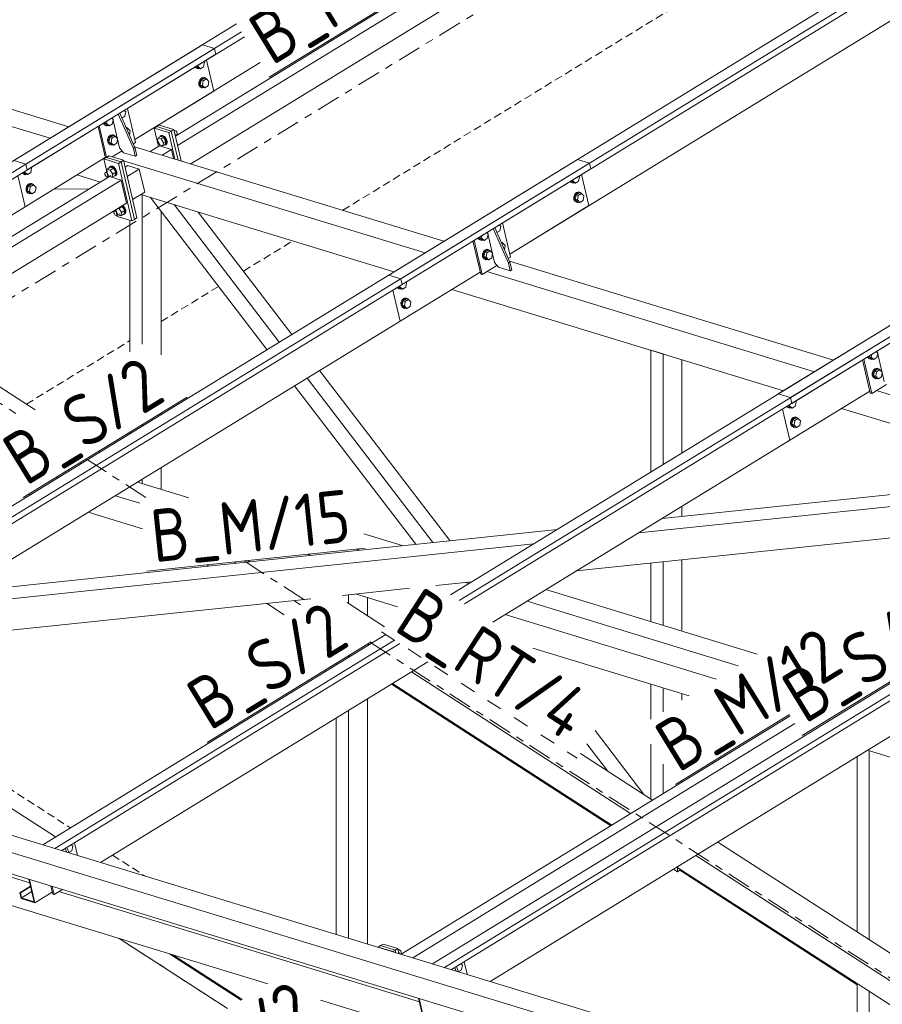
# Model space of a CAD drawing. Header units: millimetres. Extents: x 581 to 1768, y 561 to 1400.
# Tile 40 of 91: x 1183 to 1249, y 1169 to 1244. Entities that reach past the tile are written whole.
import ezdxf

# ---------------------------------------------------------------- set-up
doc = ezdxf.new("R2010")
doc.units = ezdxf.units.MM
doc.header["$LTSCALE"] = 0.6
for name, pattern in [('VERDECKT2', [1.5, 1, -0.5]), ('XKITLINE00', [0]), ('XKITLINE02', [4, 2, -2]), ('XKITLINE03', [6, 3, -1, 1, -1])]:
    doc.linetypes.add(name, pattern=pattern)
for name, color, linetype, lineweight in [('Bolt', 7, 'Continuous', 0), ('Part', 2, 'Continuous', 0), ('PartMark', 3, 'Continuous', 0), ('S-GRID', 1, 'Continuous', 0)]:
    doc.layers.add(name, color=color, linetype=linetype, lineweight=lineweight)
doc.styles.add('ISOCPEUR', font='ISOCPEUR.TTF')

msp = doc.modelspace()

# ---------------------------------------------------------------- linework, layer by layer
at = {"layer": 'Bolt', "color": 3, "linetype": 'XKITLINE00', "lineweight": 0}
for p, q in [((1196.446, 1240.318), (1196.473, 1240.265)), ((1196.473, 1240.265), (1196.608, 1240.202)), ((1196.529, 1240.248), (1196.481, 1240.34)), ((1196.664, 1240.185), (1196.529, 1240.248)), ((1196.537, 1240.374), (1196.673, 1240.237)), ((1196.574, 1240.397), (1196.655, 1240.372)), ((1196.608, 1240.202), (1196.664, 1240.185)), ((1196.655, 1240.372), (1196.67, 1240.456)), ((1196.84, 1240.186), (1196.655, 1240.372)), ((1196.761, 1240.21), (1196.664, 1240.185)), ((1196.673, 1240.237), (1196.84, 1240.186)), ((1197.088, 1240.338), (1196.84, 1240.186)), ((1197.151, 1240.677), (1197.088, 1240.338)), ((1197.151, 1240.677), (1197.105, 1240.723)), ((1196.939, 1239.484), (1196.807, 1239.349)), ((1196.862, 1239.332), (1196.995, 1239.467)), ((1197.139, 1239.456), (1196.891, 1239.304)), ((1197.093, 1239.525), (1196.939, 1239.484)), ((1196.995, 1239.467), (1197.149, 1239.508)), ((1197.058, 1239.253), (1197.306, 1239.405)), ((1197.093, 1239.525), (1197.149, 1239.508)), ((1197.139, 1239.456), (1197.306, 1239.405)), ((1197.149, 1239.508), (1197.284, 1239.444)), ((1197.284, 1239.444), (1197.304, 1239.405)), ((1197.306, 1239.405), (1197.491, 1239.218)), ((1196.807, 1239.349), (1196.732, 1239.157)), ((1196.732, 1239.157), (1196.734, 1238.958)), ((1196.734, 1238.958), (1196.813, 1238.807)), ((1196.787, 1239.14), (1196.862, 1239.332)), ((1196.79, 1238.941), (1196.787, 1239.14)), ((1196.869, 1238.79), (1196.79, 1238.941)), ((1196.813, 1238.807), (1196.948, 1238.743)), ((1196.891, 1239.304), (1196.828, 1238.965)), ((1196.828, 1238.965), (1197.014, 1238.779)), ((1196.828, 1238.965), (1196.995, 1238.914)), ((1197.004, 1238.726), (1196.869, 1238.79)), ((1196.891, 1239.304), (1197.058, 1239.253)), ((1196.948, 1238.743), (1197.004, 1238.726)), ((1196.995, 1238.914), (1197.058, 1239.253)), ((1197.18, 1238.728), (1196.995, 1238.914)), ((1197.101, 1238.752), (1197.004, 1238.726)), ((1197.014, 1238.779), (1197.18, 1238.728)), ((1197.429, 1238.88), (1197.18, 1238.728)), ((1197.491, 1239.218), (1197.429, 1238.88)), ((1190.219, 1236.324), (1190.11, 1236.434)), ((1191.111, 1236.571), (1190.884, 1236.432)), ((1191.174, 1236.91), (1191.065, 1237.02)), ((1191.174, 1236.91), (1191.111, 1236.571)), ((1189.473, 1236.044), (1189.541, 1235.913)), ((1189.518, 1236.048), (1189.517, 1236.071)), ((1189.597, 1235.896), (1189.518, 1236.048)), ((1189.541, 1235.913), (1189.676, 1235.849)), ((1189.561, 1236.098), (1189.556, 1236.071)), ((1189.556, 1236.071), (1189.741, 1235.885)), ((1189.556, 1236.071), (1189.723, 1236.02)), ((1189.732, 1235.832), (1189.597, 1235.896)), ((1189.676, 1235.849), (1189.732, 1235.832)), ((1189.723, 1236.02), (1189.76, 1236.22)), ((1189.908, 1235.834), (1189.723, 1236.02)), ((1189.829, 1235.858), (1189.732, 1235.832)), ((1189.741, 1235.885), (1189.908, 1235.834)), ((1190.156, 1235.986), (1189.908, 1235.834)), ((1190.219, 1236.324), (1190.156, 1235.986)), ((1191.193, 1235.731), (1191.307, 1235.677)), ((1191.219, 1235.672), (1191.329, 1235.638)), ((1191.254, 1235.592), (1191.329, 1235.638)), ((1191.307, 1235.677), (1191.327, 1235.639)), ((1191.329, 1235.638), (1191.514, 1235.452)), ((1189.875, 1234.997), (1189.8, 1234.805)), ((1189.855, 1234.788), (1189.93, 1234.98)), ((1190.007, 1235.132), (1189.875, 1234.997)), ((1189.959, 1234.951), (1189.896, 1234.613)), ((1189.93, 1234.98), (1190.063, 1235.115)), ((1190.207, 1235.103), (1189.959, 1234.951)), ((1189.959, 1234.951), (1190.126, 1234.9)), ((1190.161, 1235.173), (1190.007, 1235.132)), ((1190.063, 1235.115), (1190.217, 1235.156)), ((1190.063, 1234.562), (1190.126, 1234.9)), ((1190.126, 1234.9), (1190.374, 1235.052)), ((1190.161, 1235.173), (1190.217, 1235.156)), ((1190.207, 1235.103), (1190.374, 1235.052)), ((1190.217, 1235.156), (1190.352, 1235.092)), ((1190.352, 1235.092), (1190.372, 1235.053)), ((1190.374, 1235.052), (1190.559, 1234.866)), ((1191.456, 1235.136), (1191.514, 1235.452)), ((1193.587, 1234.697), (1193.641, 1234.924)), ((1193.82, 1235.034), (1193.641, 1234.924)), ((1193.641, 1234.924), (1193.872, 1234.853)), ((1193.725, 1234.981), (1193.793, 1235.08)), ((1193.725, 1234.975), (1193.725, 1234.981)), ((1193.793, 1235.08), (1193.852, 1235.116)), ((1193.793, 1235.08), (1193.915, 1235.086)), ((1194.051, 1234.963), (1193.82, 1235.034)), ((1193.975, 1235.122), (1193.852, 1235.116)), ((1194.051, 1234.963), (1193.872, 1234.853)), ((1193.915, 1235.086), (1194.06, 1234.998)), ((1194.119, 1235.035), (1193.975, 1235.122)), ((1194.228, 1234.665), (1194.051, 1234.963)), ((1194.06, 1234.998), (1194.187, 1234.84)), ((1194.247, 1234.877), (1194.119, 1235.035)), ((1194.843, 1235.489), (1194.85, 1235.493)), ((1194.911, 1235.496), (1194.85, 1235.493)), ((1194.981, 1235.115), (1194.897, 1235.257)), ((1194.983, 1235.453), (1194.911, 1235.496)), ((1194.936, 1235.088), (1194.981, 1235.115)), ((1194.955, 1235.007), (1194.981, 1235.115)), ((1194.978, 1235.103), (1195.054, 1235.149)), ((1195.047, 1235.374), (1194.983, 1235.453)), ((1195.085, 1235.281), (1195.047, 1235.374)), ((1195.054, 1235.149), (1195.088, 1235.199)), ((1195.088, 1235.199), (1195.085, 1235.281)), ((1189.8, 1234.805), (1189.802, 1234.606)), ((1189.802, 1234.606), (1189.881, 1234.455)), ((1189.858, 1234.589), (1189.855, 1234.788)), ((1189.937, 1234.438), (1189.858, 1234.589)), ((1189.881, 1234.455), (1190.016, 1234.391)), ((1189.896, 1234.613), (1190.081, 1234.426)), ((1189.896, 1234.613), (1190.063, 1234.562)), ((1190.072, 1234.374), (1189.937, 1234.438)), ((1190.016, 1234.391), (1190.072, 1234.374)), ((1190.248, 1234.375), (1190.063, 1234.562)), ((1190.169, 1234.4), (1190.072, 1234.374)), ((1190.081, 1234.426), (1190.248, 1234.375)), ((1190.496, 1234.527), (1190.248, 1234.375)), ((1190.559, 1234.866), (1190.496, 1234.527)), ((1193.763, 1234.399), (1193.587, 1234.697)), ((1193.995, 1234.328), (1193.763, 1234.399)), ((1193.872, 1234.853), (1194.049, 1234.555)), ((1194.049, 1234.555), (1193.995, 1234.328)), ((1194.174, 1234.438), (1193.995, 1234.328)), ((1194.228, 1234.665), (1194.049, 1234.555)), ((1194.201, 1234.392), (1194.089, 1234.386)), ((1194.228, 1234.665), (1194.174, 1234.438)), ((1194.187, 1234.84), (1194.264, 1234.654)), ((1194.269, 1234.49), (1194.201, 1234.392)), ((1194.201, 1234.392), (1194.261, 1234.429)), ((1194.323, 1234.691), (1194.247, 1234.877)), ((1194.261, 1234.429), (1194.328, 1234.527)), ((1194.264, 1234.654), (1194.269, 1234.49)), ((1194.328, 1234.527), (1194.323, 1234.691)), ((1184.019, 1232.626), (1183.973, 1232.672)), ((1189.751, 1232.562), (1189.99, 1232.708)), ((1189.924, 1232.668), (1189.972, 1232.738)), ((1189.972, 1232.738), (1190.032, 1232.774)), ((1189.972, 1232.738), (1190.095, 1232.744)), ((1190.234, 1232.634), (1189.99, 1232.708)), ((1190.155, 1232.78), (1190.032, 1232.774)), ((1190.095, 1232.744), (1190.239, 1232.656)), ((1190.299, 1232.693), (1190.155, 1232.78)), ((1190.239, 1232.656), (1190.367, 1232.498)), ((1190.427, 1232.535), (1190.299, 1232.693)), ((1183.313, 1232.268), (1183.341, 1232.215)), ((1183.341, 1232.215), (1183.476, 1232.151)), ((1183.397, 1232.198), (1183.349, 1232.289)), ((1183.531, 1232.134), (1183.397, 1232.198)), ((1183.405, 1232.324), (1183.541, 1232.186)), ((1183.442, 1232.346), (1183.523, 1232.322)), ((1183.476, 1232.151), (1183.531, 1232.134)), ((1183.523, 1232.322), (1183.538, 1232.406)), ((1183.708, 1232.135), (1183.523, 1232.322)), ((1183.628, 1232.16), (1183.531, 1232.134)), ((1183.541, 1232.186), (1183.708, 1232.135)), ((1183.956, 1232.287), (1183.708, 1232.135)), ((1184.019, 1232.626), (1183.956, 1232.287)), ((1189.587, 1232.238), (1189.621, 1232.288)), ((1189.589, 1232.156), (1189.587, 1232.238)), ((1189.628, 1232.063), (1189.589, 1232.156)), ((1189.621, 1232.288), (1189.836, 1232.419)), ((1189.621, 1232.288), (1189.682, 1232.291)), ((1189.691, 1231.984), (1189.628, 1232.063)), ((1189.682, 1232.291), (1189.754, 1232.247)), ((1189.764, 1231.941), (1189.691, 1231.984)), ((1189.697, 1232.334), (1189.751, 1232.562)), ((1189.751, 1232.562), (1189.995, 1232.487)), ((1189.754, 1232.247), (1189.818, 1232.168)), ((1189.825, 1231.944), (1189.764, 1231.941)), ((1189.818, 1232.168), (1189.856, 1232.075)), ((1189.825, 1231.944), (1190.04, 1232.075)), ((1189.859, 1231.993), (1189.825, 1231.944)), ((1189.856, 1232.075), (1189.859, 1231.993)), ((1189.913, 1231.998), (1190.124, 1231.933)), ((1189.995, 1232.487), (1190.234, 1232.634)), ((1189.995, 1232.487), (1190.182, 1232.173)), ((1190.124, 1231.933), (1190.182, 1232.173)), ((1190.124, 1231.933), (1190.363, 1232.079)), ((1190.182, 1232.173), (1190.421, 1232.319)), ((1190.421, 1232.319), (1190.234, 1232.634)), ((1190.381, 1232.05), (1190.309, 1232.046)), ((1190.363, 1232.079), (1190.421, 1232.319)), ((1190.367, 1232.498), (1190.443, 1232.312)), ((1190.448, 1232.148), (1190.381, 1232.05)), ((1190.381, 1232.05), (1190.44, 1232.086)), ((1190.503, 1232.349), (1190.427, 1232.535)), ((1190.44, 1232.086), (1190.508, 1232.185)), ((1190.443, 1232.312), (1190.448, 1232.148)), ((1190.508, 1232.185), (1190.503, 1232.349)), ((1225.623, 1231.978), (1225.56, 1231.64)), ((1225.623, 1231.978), (1225.577, 1232.024)), ((1183.675, 1231.299), (1183.6, 1231.106)), ((1183.655, 1231.089), (1183.73, 1231.282)), ((1183.807, 1231.433), (1183.675, 1231.299)), ((1183.759, 1231.253), (1183.696, 1230.914)), ((1183.73, 1231.282), (1183.863, 1231.416)), ((1184.007, 1231.405), (1183.759, 1231.253)), ((1183.759, 1231.253), (1183.926, 1231.202)), ((1183.961, 1231.474), (1183.807, 1231.433)), ((1183.863, 1231.416), (1184.017, 1231.457)), ((1183.863, 1230.863), (1183.926, 1231.202)), ((1183.926, 1231.202), (1184.174, 1231.354)), ((1183.961, 1231.474), (1184.017, 1231.457)), ((1184.007, 1231.405), (1184.174, 1231.354)), ((1184.017, 1231.457), (1184.151, 1231.393)), ((1184.151, 1231.393), (1184.172, 1231.355)), ((1184.174, 1231.354), (1184.359, 1231.168)), ((1184.359, 1231.168), (1184.296, 1230.829)), ((1224.917, 1231.62), (1224.945, 1231.567)), ((1224.945, 1231.567), (1225.08, 1231.503)), ((1225, 1231.55), (1224.952, 1231.642)), ((1225.135, 1231.486), (1225, 1231.55)), ((1225.008, 1231.676), (1225.145, 1231.538)), ((1225.045, 1231.699), (1225.126, 1231.674)), ((1225.08, 1231.503), (1225.135, 1231.486)), ((1225.126, 1231.674), (1225.142, 1231.758)), ((1225.312, 1231.488), (1225.126, 1231.674)), ((1225.232, 1231.512), (1225.135, 1231.486)), ((1225.145, 1231.538), (1225.312, 1231.488)), ((1225.56, 1231.64), (1225.312, 1231.488)), ((1183.6, 1231.106), (1183.602, 1230.908)), ((1183.602, 1230.908), (1183.681, 1230.756)), ((1183.658, 1230.891), (1183.655, 1231.089)), ((1183.737, 1230.739), (1183.658, 1230.891)), ((1183.681, 1230.756), (1183.816, 1230.692)), ((1183.696, 1230.914), (1183.881, 1230.728)), ((1183.696, 1230.914), (1183.863, 1230.863)), ((1183.872, 1230.675), (1183.737, 1230.739)), ((1183.816, 1230.692), (1183.872, 1230.675)), ((1184.048, 1230.677), (1183.863, 1230.863)), ((1183.969, 1230.701), (1183.872, 1230.675)), ((1183.881, 1230.728), (1184.048, 1230.677)), ((1184.296, 1230.829), (1184.048, 1230.677)), ((1225.278, 1230.651), (1225.203, 1230.459)), ((1225.203, 1230.459), (1225.206, 1230.26)), ((1225.259, 1230.442), (1225.334, 1230.634)), ((1225.261, 1230.243), (1225.259, 1230.442)), ((1225.411, 1230.786), (1225.278, 1230.651)), ((1225.363, 1230.605), (1225.3, 1230.267)), ((1225.334, 1230.634), (1225.466, 1230.769)), ((1225.611, 1230.757), (1225.363, 1230.605)), ((1225.363, 1230.605), (1225.529, 1230.554)), ((1225.565, 1230.827), (1225.411, 1230.786)), ((1225.466, 1230.769), (1225.62, 1230.81)), ((1225.467, 1230.216), (1225.529, 1230.554)), ((1225.529, 1230.554), (1225.778, 1230.706)), ((1225.565, 1230.827), (1225.62, 1230.81)), ((1225.611, 1230.757), (1225.778, 1230.706)), ((1225.62, 1230.81), (1225.755, 1230.746)), ((1225.755, 1230.746), (1225.776, 1230.707)), ((1225.778, 1230.706), (1225.963, 1230.52)), ((1225.963, 1230.52), (1225.9, 1230.181)), ((1190.675, 1229.571), (1190.914, 1229.717)), ((1190.914, 1229.717), (1190.856, 1229.735)), ((1190.891, 1229.757), (1190.919, 1229.739)), ((1191.101, 1229.403), (1190.914, 1229.717)), ((1190.919, 1229.739), (1191.047, 1229.582)), ((1190.979, 1229.776), (1190.951, 1229.793)), ((1191.107, 1229.618), (1190.979, 1229.776)), ((1225.206, 1230.26), (1225.285, 1230.109)), ((1225.341, 1230.092), (1225.261, 1230.243)), ((1225.285, 1230.109), (1225.42, 1230.045)), ((1225.3, 1230.267), (1225.485, 1230.08)), ((1225.3, 1230.267), (1225.467, 1230.216)), ((1225.475, 1230.028), (1225.341, 1230.092)), ((1225.42, 1230.045), (1225.475, 1230.028)), ((1225.652, 1230.029), (1225.467, 1230.216)), ((1225.572, 1230.053), (1225.475, 1230.028)), ((1225.485, 1230.08), (1225.652, 1230.029)), ((1225.9, 1230.181), (1225.652, 1230.029)), ((1190.267, 1229.322), (1190.301, 1229.371)), ((1190.269, 1229.24), (1190.267, 1229.322)), ((1190.308, 1229.147), (1190.269, 1229.24)), ((1190.301, 1229.371), (1190.516, 1229.503)), ((1190.301, 1229.371), (1190.362, 1229.374)), ((1190.372, 1229.068), (1190.308, 1229.147)), ((1190.362, 1229.374), (1190.434, 1229.33)), ((1190.444, 1229.024), (1190.372, 1229.068)), ((1190.377, 1229.417), (1190.383, 1229.445)), ((1190.434, 1229.33), (1190.498, 1229.251)), ((1190.505, 1229.027), (1190.444, 1229.024)), ((1190.498, 1229.251), (1190.536, 1229.158)), ((1190.505, 1229.027), (1190.72, 1229.159)), ((1190.539, 1229.076), (1190.505, 1229.027)), ((1190.536, 1229.158), (1190.539, 1229.076)), ((1190.593, 1229.081), (1190.804, 1229.016)), ((1190.617, 1229.588), (1190.675, 1229.571)), ((1190.675, 1229.571), (1190.862, 1229.256)), ((1190.804, 1229.016), (1190.862, 1229.256)), ((1190.804, 1229.016), (1191.043, 1229.163)), ((1190.862, 1229.256), (1191.101, 1229.403)), ((1191.061, 1229.133), (1190.989, 1229.13)), ((1191.043, 1229.163), (1191.101, 1229.403)), ((1191.047, 1229.582), (1191.124, 1229.396)), ((1191.129, 1229.232), (1191.061, 1229.133)), ((1191.061, 1229.133), (1191.12, 1229.17)), ((1191.183, 1229.432), (1191.107, 1229.618)), ((1191.12, 1229.17), (1191.188, 1229.268)), ((1191.124, 1229.396), (1191.129, 1229.232)), ((1191.188, 1229.268), (1191.183, 1229.432)), ((1219.646, 1228.209), (1219.535, 1228.321)), ((1219.646, 1228.209), (1219.583, 1227.87)), ((1218.195, 1227.319), (1218.233, 1227.522)), ((1218.691, 1227.624), (1218.58, 1227.735)), ((1218.691, 1227.624), (1218.628, 1227.285)), ((1219.583, 1227.87), (1219.356, 1227.731)), ((1217.944, 1227.345), (1218.013, 1227.212)), ((1217.99, 1227.347), (1217.989, 1227.373)), ((1218.069, 1227.195), (1217.99, 1227.347)), ((1218.013, 1227.212), (1218.148, 1227.148)), ((1218.034, 1227.4), (1218.028, 1227.37)), ((1218.028, 1227.37), (1218.213, 1227.184)), ((1218.028, 1227.37), (1218.195, 1227.319)), ((1218.204, 1227.131), (1218.069, 1227.195)), ((1218.148, 1227.148), (1218.204, 1227.131)), ((1218.38, 1227.133), (1218.195, 1227.319)), ((1218.301, 1227.157), (1218.204, 1227.131)), ((1218.213, 1227.184), (1218.38, 1227.133)), ((1218.628, 1227.285), (1218.38, 1227.133)), ((1219.665, 1227.03), (1219.779, 1226.977)), ((1219.692, 1226.971), (1219.801, 1226.937)), ((1219.727, 1226.892), (1219.801, 1226.937)), ((1219.779, 1226.977), (1219.799, 1226.938)), ((1219.801, 1226.937), (1219.986, 1226.751)), ((1219.928, 1226.436), (1219.986, 1226.751)), ((1218.347, 1226.296), (1218.272, 1226.104)), ((1218.272, 1226.104), (1218.274, 1225.905)), ((1218.327, 1226.087), (1218.402, 1226.279)), ((1218.33, 1225.888), (1218.327, 1226.087)), ((1218.479, 1226.431), (1218.347, 1226.296)), ((1218.431, 1226.25), (1218.368, 1225.912)), ((1218.402, 1226.279), (1218.535, 1226.414)), ((1218.679, 1226.403), (1218.431, 1226.25)), ((1218.431, 1226.25), (1218.598, 1226.2)), ((1218.633, 1226.472), (1218.479, 1226.431)), ((1218.535, 1226.414), (1218.689, 1226.455)), ((1218.535, 1225.861), (1218.598, 1226.2)), ((1218.598, 1226.2), (1218.846, 1226.352)), ((1218.633, 1226.472), (1218.689, 1226.455)), ((1218.679, 1226.403), (1218.846, 1226.352)), ((1218.689, 1226.455), (1218.824, 1226.391)), ((1218.824, 1226.391), (1218.844, 1226.352)), ((1218.846, 1226.352), (1219.031, 1226.165)), ((1219.031, 1226.165), (1218.968, 1225.827)), ((1218.274, 1225.905), (1218.353, 1225.754)), ((1218.409, 1225.737), (1218.33, 1225.888)), ((1218.353, 1225.754), (1218.488, 1225.69)), ((1218.368, 1225.912), (1218.553, 1225.725)), ((1218.368, 1225.912), (1218.535, 1225.861)), ((1218.544, 1225.673), (1218.409, 1225.737)), ((1218.488, 1225.69), (1218.544, 1225.673)), ((1218.72, 1225.675), (1218.535, 1225.861)), ((1218.641, 1225.699), (1218.544, 1225.673)), ((1218.553, 1225.725), (1218.72, 1225.675)), ((1218.968, 1225.827), (1218.72, 1225.675)), ((1211.994, 1223.623), (1212.01, 1223.707)), ((1212.49, 1223.927), (1212.428, 1223.589)), ((1212.49, 1223.927), (1212.445, 1223.974)), ((1211.785, 1223.569), (1211.813, 1223.516)), ((1211.813, 1223.516), (1211.947, 1223.452)), ((1211.868, 1223.499), (1211.82, 1223.591)), ((1212.003, 1223.435), (1211.868, 1223.499)), ((1211.876, 1223.625), (1212.013, 1223.488)), ((1211.913, 1223.648), (1211.994, 1223.623)), ((1211.947, 1223.452), (1212.003, 1223.435)), ((1212.179, 1223.437), (1211.994, 1223.623)), ((1212.1, 1223.461), (1212.003, 1223.435)), ((1212.013, 1223.488), (1212.179, 1223.437)), ((1212.428, 1223.589), (1212.179, 1223.437)), ((1212.146, 1222.6), (1212.071, 1222.408)), ((1212.071, 1222.408), (1212.074, 1222.209)), ((1212.074, 1222.209), (1212.153, 1222.058)), ((1212.127, 1222.391), (1212.202, 1222.583)), ((1212.129, 1222.192), (1212.127, 1222.391)), ((1212.208, 1222.041), (1212.129, 1222.192)), ((1212.278, 1222.735), (1212.146, 1222.6)), ((1212.23, 1222.554), (1212.168, 1222.216)), ((1212.168, 1222.216), (1212.353, 1222.029)), ((1212.168, 1222.216), (1212.334, 1222.165)), ((1212.202, 1222.583), (1212.334, 1222.718)), ((1212.479, 1222.706), (1212.23, 1222.554)), ((1212.23, 1222.554), (1212.397, 1222.503)), ((1212.433, 1222.776), (1212.278, 1222.735)), ((1212.334, 1222.718), (1212.488, 1222.759)), ((1212.334, 1222.165), (1212.397, 1222.503)), ((1212.397, 1222.503), (1212.645, 1222.655)), ((1212.433, 1222.776), (1212.488, 1222.759)), ((1212.479, 1222.706), (1212.645, 1222.655)), ((1212.488, 1222.759), (1212.623, 1222.695)), ((1212.623, 1222.695), (1212.643, 1222.656)), ((1212.645, 1222.655), (1212.831, 1222.469)), ((1212.831, 1222.469), (1212.768, 1222.13)), ((1212.153, 1222.058), (1212.288, 1221.994)), ((1212.343, 1221.977), (1212.208, 1222.041)), ((1212.288, 1221.994), (1212.343, 1221.977)), ((1212.52, 1221.978), (1212.334, 1222.165)), ((1212.44, 1222.003), (1212.343, 1221.977)), ((1212.353, 1222.029), (1212.52, 1221.978)), ((1212.768, 1222.13), (1212.52, 1221.978)), ((1247.779, 1218.28), (1247.817, 1218.484)), ((1248.275, 1218.585), (1248.164, 1218.697)), ((1248.275, 1218.585), (1248.212, 1218.246)), ((1247.527, 1218.307), (1247.597, 1218.173)), ((1247.573, 1218.308), (1247.573, 1218.335)), ((1247.653, 1218.156), (1247.573, 1218.308)), ((1247.597, 1218.173), (1247.732, 1218.109)), ((1247.618, 1218.362), (1247.612, 1218.331)), ((1247.612, 1218.331), (1247.797, 1218.145)), ((1247.612, 1218.331), (1247.779, 1218.28)), ((1247.787, 1218.093), (1247.653, 1218.156)), ((1247.732, 1218.109), (1247.787, 1218.093)), ((1247.964, 1218.094), (1247.779, 1218.28)), ((1247.884, 1218.118), (1247.787, 1218.093)), ((1247.797, 1218.145), (1247.964, 1218.094)), ((1248.212, 1218.246), (1247.964, 1218.094)), ((1247.93, 1217.257), (1247.855, 1217.065)), ((1247.855, 1217.065), (1247.858, 1216.866)), ((1247.911, 1217.048), (1247.986, 1217.24)), ((1247.914, 1216.849), (1247.911, 1217.048)), ((1248.063, 1217.392), (1247.93, 1217.257)), ((1248.015, 1217.212), (1247.952, 1216.873)), ((1247.986, 1217.24), (1248.118, 1217.375)), ((1248.263, 1217.364), (1248.015, 1217.212)), ((1248.015, 1217.212), (1248.182, 1217.161)), ((1248.217, 1217.433), (1248.063, 1217.392)), ((1248.118, 1217.375), (1248.273, 1217.416)), ((1248.119, 1216.822), (1248.182, 1217.161)), ((1248.182, 1217.161), (1248.43, 1217.313)), ((1248.217, 1217.433), (1248.273, 1217.416)), ((1248.263, 1217.364), (1248.43, 1217.313)), ((1248.273, 1217.416), (1248.407, 1217.352)), ((1248.407, 1217.352), (1248.428, 1217.313)), ((1248.43, 1217.313), (1248.615, 1217.126)), ((1248.615, 1217.126), (1248.552, 1216.788)), ((1247.858, 1216.866), (1247.937, 1216.715)), ((1247.993, 1216.698), (1247.914, 1216.849)), ((1247.937, 1216.715), (1248.072, 1216.651)), ((1247.952, 1216.873), (1248.137, 1216.687)), ((1247.952, 1216.873), (1248.119, 1216.822)), ((1248.127, 1216.634), (1247.993, 1216.698)), ((1248.072, 1216.651), (1248.127, 1216.634)), ((1248.304, 1216.636), (1248.119, 1216.822)), ((1248.224, 1216.66), (1248.127, 1216.634)), ((1248.137, 1216.687), (1248.304, 1216.636)), ((1248.552, 1216.788), (1248.304, 1216.636)), ((1242.074, 1214.889), (1242.011, 1214.551)), ((1242.074, 1214.889), (1242.028, 1214.935)), ((1241.368, 1214.531), (1241.396, 1214.478)), ((1241.396, 1214.478), (1241.531, 1214.414)), ((1241.452, 1214.461), (1241.404, 1214.553)), ((1241.587, 1214.397), (1241.452, 1214.461)), ((1241.46, 1214.587), (1241.596, 1214.449)), ((1241.497, 1214.61), (1241.578, 1214.585)), ((1241.531, 1214.414), (1241.587, 1214.397)), ((1241.578, 1214.585), (1241.593, 1214.669)), ((1241.763, 1214.398), (1241.578, 1214.585)), ((1241.684, 1214.423), (1241.587, 1214.397)), ((1241.596, 1214.449), (1241.763, 1214.398)), ((1242.011, 1214.551), (1241.763, 1214.398)), ((1241.73, 1213.562), (1241.655, 1213.369)), ((1241.655, 1213.369), (1241.657, 1213.171)), ((1241.71, 1213.352), (1241.785, 1213.545)), ((1241.713, 1213.154), (1241.71, 1213.352)), ((1241.862, 1213.697), (1241.73, 1213.562)), ((1241.814, 1213.516), (1241.751, 1213.177)), ((1241.785, 1213.545), (1241.918, 1213.68)), ((1242.062, 1213.668), (1241.814, 1213.516)), ((1241.814, 1213.516), (1241.981, 1213.465)), ((1242.016, 1213.738), (1241.862, 1213.697)), ((1241.918, 1213.68), (1242.072, 1213.721)), ((1241.918, 1213.127), (1241.981, 1213.465)), ((1241.981, 1213.465), (1242.229, 1213.617)), ((1242.016, 1213.738), (1242.072, 1213.721)), ((1242.062, 1213.668), (1242.229, 1213.617)), ((1242.072, 1213.721), (1242.207, 1213.657)), ((1242.207, 1213.657), (1242.227, 1213.618)), ((1242.229, 1213.617), (1242.414, 1213.431)), ((1242.414, 1213.431), (1242.351, 1213.092)), ((1241.657, 1213.171), (1241.736, 1213.019)), ((1241.792, 1213.002), (1241.713, 1213.154)), ((1241.736, 1213.019), (1241.871, 1212.956)), ((1241.751, 1213.177), (1241.936, 1212.991)), ((1241.751, 1213.177), (1241.918, 1213.127)), ((1241.927, 1212.939), (1241.792, 1213.002)), ((1241.871, 1212.956), (1241.927, 1212.939)), ((1242.103, 1212.94), (1241.918, 1213.127)), ((1242.024, 1212.964), (1241.927, 1212.939)), ((1241.936, 1212.991), (1242.103, 1212.94)), ((1242.351, 1213.092), (1242.103, 1212.94)), ((1187.151, 1181.112), (1187.039, 1181.224)), ((1187.151, 1181.112), (1187.088, 1180.773)), ((1187.088, 1180.773), (1186.86, 1180.634)), ((1211.846, 1173.27), (1211.853, 1173.274)), ((1211.915, 1173.277), (1211.853, 1173.274)), ((1211.947, 1172.958), (1211.9, 1173.038)), ((1211.987, 1173.233), (1211.915, 1173.277)), ((1212.051, 1173.154), (1211.987, 1173.233)), ((1212.089, 1173.061), (1212.051, 1173.154)), ((1212.057, 1172.93), (1212.051, 1172.926)), ((1212.091, 1172.979), (1212.057, 1172.93)), ((1212.091, 1172.979), (1212.089, 1173.061)), ((1216.734, 1172.073), (1216.623, 1172.186)), ((1216.734, 1172.073), (1216.671, 1171.735)), ((1216.671, 1171.735), (1216.444, 1171.596))]:
    msp.add_line(p, q, dxfattribs=at)
at = {"layer": 'Part', "color": 2, "linetype": 'XKITLINE00', "lineweight": 0}
for p, q in [((1211.14, 1224.512), (1287.546, 1271.353)), ((1212.052, 1224.233), (1288.458, 1271.074)), ((1212.154, 1223.796), (1288.56, 1270.637)), ((1252.007, 1270.041), (1194.943, 1235.058)), ((1252.897, 1269.769), (1195.11, 1234.343)), ((1196.107, 1232.954), (1253.305, 1268.019)), ((1220.329, 1226.104), (1280.169, 1262.789)), ((1161.148, 1243.634), (1186.859, 1235.779)), ((1182.669, 1233.21), (1199.59, 1243.584)), ((1159.424, 1242.845), (1185.427, 1234.901)), ((1183.581, 1232.932), (1199.963, 1242.975)), ((1183.683, 1232.494), (1200.186, 1242.612)), ((1165.565, 1222.724), (1196.995, 1241.993)), ((1165.938, 1222.116), (1197.907, 1241.714)), ((1197.907, 1241.714), (1196.995, 1241.993)), ((1198.009, 1241.277), (1197.907, 1241.714)), ((1166.161, 1221.752), (1198.009, 1241.277)), ((1191.858, 1234.802), (1201.391, 1240.646)), ((1197.856, 1238.479), (1197.304, 1240.845)), ((1191.858, 1234.802), (1197.856, 1238.479)), ((1191.913, 1234.567), (1191.306, 1237.168)), ((1190.71, 1234.163), (1190.172, 1236.472)), ((1190.598, 1236.734), (1191.755, 1234.115)), ((1190.718, 1236.807), (1191.874, 1234.188)), ((1189.625, 1233.4), (1189.067, 1235.795)), ((1189.716, 1233.455), (1189.157, 1235.85)), ((1193.521, 1235.789), (1193.33, 1235.671)), ((1193.33, 1235.671), (1194.443, 1235.332)), ((1193.33, 1235.671), (1193.657, 1234.27)), ((1193.521, 1235.789), (1193.712, 1235.906)), ((1193.521, 1235.789), (1194.634, 1235.449)), ((1193.521, 1235.789), (1194.634, 1235.449)), ((1193.712, 1235.906), (1194.825, 1235.566)), ((1194.443, 1235.332), (1194.634, 1235.449)), ((1194.912, 1233.319), (1194.443, 1235.332)), ((1194.634, 1235.449), (1194.825, 1235.566)), ((1195.147, 1233.247), (1194.634, 1235.449)), ((1194.634, 1235.449), (1195.147, 1233.247)), ((1194.825, 1235.566), (1195.382, 1233.175)), ((1240.724, 1215.473), (1272.992, 1235.255)), ((1191.001, 1233.803), (1190.71, 1234.163)), ((1191.751, 1234.467), (1191.913, 1234.567)), ((1191.755, 1234.115), (1191.874, 1234.188)), ((1191.844, 1234.256), (1215.331, 1227.081)), ((1191.874, 1234.188), (1192.01, 1233.605)), ((1193.748, 1234.325), (1193.04, 1233.891)), ((1194.637, 1234.053), (1193.748, 1234.325)), ((1241.636, 1215.195), (1273.657, 1234.826)), ((1241.738, 1214.757), (1274.054, 1234.569)), ((1167.365, 1219.787), (1189.618, 1233.429)), ((1183.53, 1229.697), (1189.618, 1233.429)), ((1189.701, 1233.447), (1189.51, 1233.329)), ((1189.892, 1233.564), (1189.701, 1233.447)), ((1189.701, 1233.447), (1190.813, 1233.107)), ((1190.813, 1233.107), (1189.701, 1233.447)), ((1191.004, 1233.224), (1189.892, 1233.564)), ((1190.149, 1233.485), (1190.891, 1233.94)), ((1191.891, 1233.532), (1191.001, 1233.803)), ((1191.755, 1234.115), (1191.891, 1233.532)), ((1191.891, 1233.532), (1192.01, 1233.605)), ((1194.637, 1234.053), (1193.93, 1233.619)), ((1194.801, 1233.353), (1194.637, 1234.053)), ((1155.285, 1190.269), (1225.466, 1233.294)), ((1156.196, 1189.99), (1226.378, 1233.016)), ((1182.669, 1233.21), (1183.581, 1232.932)), ((1183.581, 1232.932), (1183.683, 1232.494)), ((1189.51, 1233.329), (1190.622, 1232.99)), ((1189.837, 1231.928), (1189.51, 1233.329)), ((1190.813, 1233.107), (1190.622, 1232.99)), ((1190.622, 1232.99), (1191.642, 1228.615)), ((1190.813, 1233.107), (1191.004, 1233.224)), ((1191.833, 1228.732), (1190.813, 1233.107)), ((1191.833, 1228.732), (1190.813, 1233.107)), ((1191.004, 1233.224), (1192.024, 1228.849)), ((1191.011, 1233.195), (1213.898, 1226.202)), ((1191.312, 1232.832), (1191.123, 1232.716)), ((1192.202, 1232.56), (1191.312, 1232.832)), ((1226.378, 1233.016), (1225.466, 1233.294)), ((1226.48, 1232.578), (1226.378, 1233.016)), ((1189.927, 1231.983), (1152.999, 1209.344)), ((1156.741, 1189.824), (1226.48, 1232.578)), ((1182.978, 1232.062), (1183.53, 1229.697)), ((1187.467, 1232.11), (1189.248, 1231.566)), ((1190.817, 1231.711), (1189.927, 1231.983)), ((1192.202, 1232.56), (1191.29, 1232.001)), ((1192.61, 1230.81), (1192.202, 1232.56)), ((1226.327, 1229.781), (1225.776, 1232.146)), ((1190.817, 1231.711), (1153.648, 1208.924)), ((1191.225, 1229.961), (1190.817, 1231.711)), ((1185.729, 1231.045), (1188.412, 1231.054)), ((1191.698, 1230.251), (1192.61, 1230.81)), ((1192.315, 1230.629), (1211.539, 1224.756)), ((1192.315, 1230.629), (1192.426, 1230.595)), ((1192.426, 1219.256), (1192.426, 1230.595)), ((1201.891, 1218.841), (1193.043, 1230.407)), ((1155.237, 1207.898), (1191.225, 1229.961)), ((1202.832, 1219.418), (1194.847, 1229.856)), ((1220.329, 1226.104), (1226.327, 1229.781)), ((1190.53, 1228.954), (1190.412, 1229.463)), ((1190.53, 1228.954), (1191.642, 1228.615)), ((1193.859, 1218.447), (1193.859, 1229.34)), ((1203.787, 1220.004), (1196.678, 1229.296)), ((1191.496, 1218.685), (1191.496, 1228.659)), ((1191.642, 1228.615), (1191.833, 1228.732)), ((1192.024, 1228.849), (1191.833, 1228.732)), ((1220.384, 1225.868), (1219.778, 1228.469)), ((1219.182, 1225.464), (1218.643, 1227.774)), ((1219.07, 1228.035), (1220.226, 1225.417)), ((1219.189, 1228.109), (1220.345, 1225.49)), ((1218.124, 1224.585), (1217.538, 1227.096)), ((1218.235, 1224.551), (1217.629, 1227.152)), ((1218.235, 1224.551), (1219.362, 1225.242)), ((1219.472, 1225.105), (1219.182, 1225.464)), ((1220.222, 1225.769), (1220.384, 1225.868)), ((1220.226, 1225.417), (1220.345, 1225.49)), ((1220.226, 1225.417), (1220.362, 1224.833)), ((1220.315, 1225.558), (1244.915, 1218.042)), ((1220.345, 1225.49), (1220.481, 1224.906)), ((1159.684, 1188.925), (1218.09, 1224.731)), ((1211.14, 1224.512), (1212.052, 1224.233)), ((1212.001, 1220.998), (1218.09, 1224.731)), ((1218.124, 1224.585), (1218.235, 1224.551)), ((1218.591, 1224.769), (1243.482, 1217.164)), ((1220.362, 1224.833), (1219.472, 1225.105)), ((1220.362, 1224.833), (1220.481, 1224.906)), ((1212.052, 1224.233), (1212.154, 1223.796)), ((1215.829, 1200.211), (1255.05, 1224.256)), ((1216.494, 1199.782), (1255.962, 1223.978)), ((1211.449, 1223.364), (1212.001, 1220.998)), ((1215.939, 1223.412), (1241.123, 1215.718)), ((1216.892, 1199.525), (1256.064, 1223.54)), ((1053.08, 1221.493), (1247.509, 1162.094)), ((1246.076, 1161.216), (1051.648, 1220.614)), ((1175.209, 1220.143), (1184.297, 1214.272)), ((1052.056, 1218.864), (1246.484, 1159.466)), ((1231.037, 1218.799), (1231.968, 1218.515)), ((1231.037, 1209.535), (1231.037, 1218.799)), ((1231.968, 1210.105), (1231.968, 1218.515)), ((1248.766, 1216.426), (1248.227, 1218.736)), ((1233.4, 1210.984), (1233.4, 1218.077)), ((1247.708, 1215.546), (1247.122, 1218.058)), ((1247.819, 1215.512), (1247.212, 1218.114)), ((1215.776, 1204.333), (1205.892, 1217.253)), ((1214.478, 1204.196), (1204.937, 1216.667)), ((1247.819, 1215.512), (1248.946, 1216.203)), ((1213.198, 1204.062), (1203.996, 1216.09)), ((1219.039, 1198.138), (1247.673, 1215.692)), ((1240.724, 1215.473), (1241.636, 1215.195)), ((1241.585, 1211.96), (1247.673, 1215.692)), ((1247.708, 1215.546), (1247.819, 1215.512)), ((1248.175, 1215.731), (1265.183, 1210.534)), ((1214.453, 1172.193), (1284.634, 1215.218)), ((1215.365, 1171.914), (1285.546, 1214.939)), ((1241.636, 1215.195), (1241.738, 1214.757)), ((1193.859, 1213.917), (1193.859, 1214.034)), ((1215.909, 1171.748), (1285.648, 1214.502)), ((1241.033, 1214.325), (1241.585, 1211.96)), ((1245.522, 1214.374), (1262.383, 1209.223)), ((1191.496, 1212.469), (1191.496, 1212.586)), ((1192.426, 1213.039), (1192.426, 1213.156)), ((1189.141, 1211.142), (1189.235, 1211.082)), ((1187.709, 1210.264), (1187.802, 1210.204)), ((1187.535, 1210.157), (1187.662, 1210.118)), ((1193.859, 1208.225), (1193.859, 1209.876)), ((1231.904, 1206.025), (1265.196, 1209.518)), ((1185.863, 1209.133), (1185.991, 1209.094)), ((1192.062, 1208.774), (1195.961, 1207.583)), ((1192.426, 1208.663), (1192.426, 1208.997)), ((1230.111, 1204.926), (1265.404, 1208.628)), ((1183.799, 1207.867), (1183.927, 1207.828)), ((1190.391, 1207.749), (1192.237, 1207.185)), ((1188.326, 1206.484), (1192.443, 1205.226)), ((1218.852, 1170.849), (1277.257, 1206.654)), ((1233.4, 1206.182), (1233.4, 1206.942)), ((1225.407, 1202.042), (1265.948, 1206.295)), ((1231.968, 1206.031), (1231.968, 1206.064)), ((1178.425, 1200.414), (1223.951, 1205.19)), ((1209.243, 1204.841), (1212.151, 1203.952)), ((1176.632, 1199.315), (1222.158, 1204.091)), ((1208.7, 1203.691), (1208.945, 1203.616)), ((1208.7, 1203.691), (1208.945, 1203.616)), ((1200.339, 1202.814), (1200.584, 1202.739)), ((1204.959, 1203.298), (1205.204, 1203.224)), ((1231.968, 1197.898), (1231.968, 1202.73)), ((1233.4, 1197.461), (1233.4, 1202.88)), ((1197.325, 1202.497), (1197.459, 1202.411)), ((1199.395, 1202.715), (1199.529, 1202.628)), ((1231.037, 1198.182), (1231.037, 1202.632)), ((1207.635, 1200.177), (1212.724, 1200.711)), ((1214.73, 1200.922), (1217.454, 1201.207)), ((1216.989, 1201.159), (1217.246, 1201.08)), ((1216.989, 1201.159), (1217.246, 1201.08)), ((1223.078, 1200.614), (1239.119, 1195.713)), ((1171.928, 1196.431), (1205.219, 1199.924)), ((1203.925, 1199.788), (1204.448, 1199.451)), ((1208.091, 1199.549), (1208.091, 1200.225)), ((1208.628, 1200.281), (1211.817, 1199.307)), ((1209.523, 1198.623), (1209.523, 1200.008)), ((1221.646, 1199.736), (1237.686, 1194.835)), ((1221.646, 1199.736), (1237.686, 1194.835)), ((1201.856, 1199.571), (1203.213, 1198.694)), ((1207.974, 1199.624), (1210.83, 1197.779)), ((1219.974, 1198.711), (1236.015, 1193.811)), ((1184.869, 1181.231), (1210.912, 1197.197)), ((1185.78, 1180.952), (1211.578, 1196.767)), ((1186.325, 1180.786), (1211.975, 1196.511)), ((1209.568, 1196.49), (1209.661, 1196.43)), ((1222.085, 1196.17), (1233.951, 1192.545)), ((1208.091, 1195.467), (1208.091, 1195.585)), ((1208.128, 1195.607), (1208.221, 1195.547)), ((1189.268, 1179.887), (1214.122, 1195.124)), ((1207.16, 1194.897), (1207.16, 1195.014)), ((1212.871, 1194.356), (1229.511, 1183.607)), ((1167.46, 1193.692), (1185.834, 1181.822)), ((1211.361, 1193.43), (1228.001, 1182.681)), ((1211.431, 1193.473), (1228.071, 1182.724)), ((1231.037, 1190.759), (1231.037, 1193.435)), ((1231.968, 1191.329), (1231.968, 1193.151)), ((1209.523, 1173.699), (1209.523, 1192.304)), ((1233.4, 1192.208), (1233.4, 1192.713)), ((1207.16, 1174.421), (1207.16, 1190.856)), ((1208.091, 1174.136), (1208.091, 1191.426)), ((1241.62, 1191.03), (1212.077, 1172.919)), ((1241.984, 1190.436), (1212.967, 1172.647)), ((1240.591, 1190.516), (1240.718, 1190.477)), ((1230.523, 1185.057), (1226.815, 1189.904)), ((1227.749, 1186.849), (1226.173, 1188.91)), ((1231.037, 1184.725), (1231.037, 1188.871)), ((1225.698, 1188.174), (1231.182, 1184.631)), ((1246.702, 1174.606), (1246.702, 1187.922)), ((1247.494, 1188.407), (1253.322, 1186.627)), ((1247.632, 1174.005), (1247.632, 1188.365)), ((1231.968, 1185.113), (1231.968, 1187.354)), ((1156.511, 1186.711), (1183.885, 1178.347)), ((1233.4, 1185.991), (1233.4, 1186.108)), ((1155.581, 1184.828), (1201.954, 1170.66)), ((1187.502, 1180.426), (1187.282, 1181.373)), ((1236.125, 1181.438), (1251.152, 1171.73)), ((1186.691, 1180.674), (1186.574, 1180.939)), ((1186.866, 1180.621), (1186.693, 1181.012)), ((1234.454, 1180.413), (1250.296, 1170.179)), ((1232.753, 1179.37), (1233.056, 1179.174)), ((1233.014, 1179.53), (1249.558, 1168.843)), ((1233.056, 1179.174), (1233.056, 1179.503)), ((1233.056, 1179.174), (1233.247, 1179.291)), ((1233.247, 1179.291), (1233.247, 1179.38)), ((1233.247, 1179.291), (1246.702, 1170.599)), ((1183.133, 1177.586), (1183.947, 1178.084)), ((1183.178, 1177.572), (1183.955, 1178.049)), ((1184.223, 1176.901), (1183.824, 1178.609)), ((1184.281, 1176.829), (1183.869, 1178.595)), ((1185.628, 1177.488), (1185.485, 1178.101)), ((1185.739, 1177.454), (1185.596, 1178.067)), ((1183.133, 1177.586), (1183.178, 1177.572)), ((1183.235, 1177.148), (1183.133, 1177.586)), ((1183.266, 1177.193), (1183.178, 1177.572)), ((1183.266, 1177.193), (1184.043, 1177.669)), ((1184.281, 1176.829), (1185.594, 1177.634)), ((1185.739, 1177.454), (1185.628, 1177.488)), ((1186.359, 1177.834), (1185.739, 1177.454)), ((1186.095, 1177.672), (1204.313, 1172.106)), ((1183.235, 1177.148), (1184.281, 1176.829)), ((1184.223, 1176.901), (1183.266, 1177.193)), ((1190.68, 1174.104), (1198.905, 1168.791)), ((1210.525, 1173.569), (1210.334, 1173.452)), ((1210.525, 1173.569), (1210.716, 1173.686)), ((1210.525, 1173.569), (1211.637, 1173.229)), ((1210.525, 1173.569), (1211.637, 1173.229)), ((1210.716, 1173.686), (1211.828, 1173.347)), ((1194.484, 1172.942), (1199.934, 1169.422)), ((1194.749, 1172.861), (1200.005, 1169.466)), ((1210.334, 1173.452), (1211.446, 1173.112)), ((1210.334, 1173.452), (1210.334, 1173.451)), ((1211.446, 1173.112), (1211.637, 1173.229)), ((1211.446, 1173.111), (1211.446, 1173.112)), ((1211.637, 1173.229), (1211.828, 1173.347)), ((1211.681, 1173.04), (1211.637, 1173.229)), ((1211.637, 1173.229), (1211.681, 1173.04)), ((1211.828, 1173.347), (1211.916, 1172.968)), ((1204.313, 1172.106), (1204.319, 1172.105)), ((1204.319, 1172.105), (1213.469, 1169.309)), ((1217.086, 1171.388), (1216.865, 1172.334)), ((1216.274, 1171.636), (1216.158, 1171.901)), ((1216.45, 1171.583), (1216.277, 1171.974)), ((1246.702, 1164.38), (1246.702, 1170.688)), ((1247.632, 1165.355), (1247.632, 1170.087)), ((1205.954, 1169.438), (1228.984, 1162.402)), ((1213.806, 1167.863), (1213.408, 1169.571)), ((1213.864, 1167.791), (1213.452, 1169.557))]:
    msp.add_line(p, q, dxfattribs=at)
at = {"layer": 'Part', "color": 4, "linetype": 'VERDECKT2', "lineweight": 0}
for p, q in [((1207.649, 1229.428), (1243.043, 1251.126)), ((1200.113, 1224.807), (1203.857, 1227.103)), ((1193.859, 1220.973), (1198.216, 1223.645)), ((1183.63, 1214.703), (1191.496, 1219.525)), ((1168.592, 1194.386), (1186.966, 1182.516)), ((1190.175, 1180.443), (1192.622, 1178.862)), ((1190.68, 1174.104), (1198.905, 1168.791))]:
    msp.add_line(p, q, dxfattribs=at)
at = {"layer": 'PartMark', "color": 1, "linetype": 'XKITLINE00', "lineweight": 0}
for p, q in [((1202.067, 1239.543), (1216.278, 1248.255)), ((1183.373, 1207.606), (1195.825, 1215.24)), ((1192.779, 1202.02), (1209.357, 1203.76)), ((1242.54, 1189.529), (1254.993, 1197.163)), ((1197.353, 1189.002), (1209.806, 1196.636)), ((1232.914, 1185.81), (1241.568, 1191.115))]:
    msp.add_line(p, q, dxfattribs=at)
at = {"layer": 'PartMark', "color": 1, "linetype": 'XKITLINE02', "lineweight": 0}
msp.add_line((1210.589, 1197.406), (1225.457, 1187.801), dxfattribs=at)
at = {"layer": 'S-GRID', "color": 1, "linetype": 'XKITLINE03', "lineweight": 0}
for p, q in [((1156.68, 1206.966), (1353.724, 1327.766)), ((1128.896, 1248.83), (1183.319, 1213.672)), ((1188.163, 1210.543), (1193.194, 1207.293)), ((1200.157, 1202.795), (1204.902, 1199.729)), ((1209.746, 1196.6), (1279.027, 1151.843))]:
    msp.add_line(p, q, dxfattribs=at)

# ---------------------------------------------------------------- texts
at = {"layer": 'PartMark', "color": 1, "style": 'ISOCPEUR', "width": 0.85}
for s, rotation, p in [('B_M/12', 31.51268, (1202.265, 1240.368)), ('B_S/2', 31.51268, (1183.571, 1208.431)), ('B_M/15', 5.98741, (1193.313, 1202.68)), ('B_RT/4', -32.86486, (1211.419, 1197.584)), ('B_S/2', 31.51268, (1242.738, 1190.354)), ('B_S/2', 31.51268, (1197.551, 1189.827)), ('B_M/12', 31.51268, (1233.112, 1186.635)), ('B_M/2', 31.51268, (1194.487, 1160.687))]:
    msp.add_text(s, height=4, rotation=rotation, dxfattribs=at).set_placement(p)

doc.saveas('drawing.dxf')
